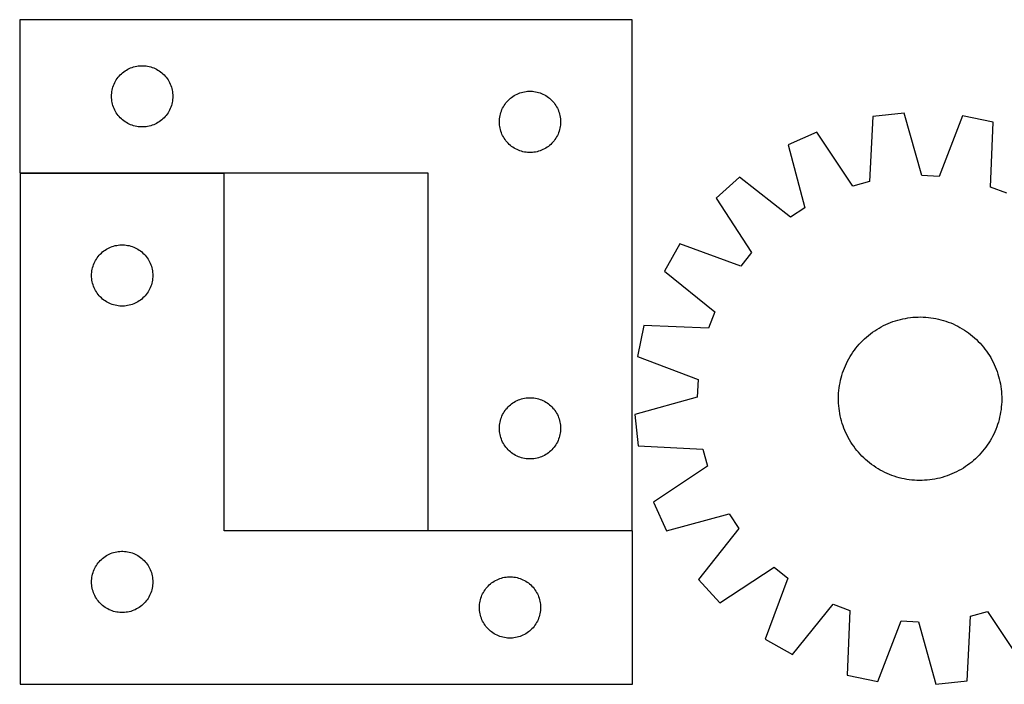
# Model space of a CAD drawing. Header units: millimetres. Extents: x 7 to 1451, y 7 to 332.
# Tile 1 of 3: x 7 to 489, y 7 to 332. Entities that reach past the tile are written whole.
import ezdxf

# ---------------------------------------------------------------- set-up
doc = ezdxf.new("R2010")
doc.units = ezdxf.units.MM
doc.layers.add('COMMON', color=5, linetype='CONTINUOUS', true_color=0x0000ff)
doc.layers.add('CUT', color=7, linetype='CONTINUOUS', true_color=0x000000)

msp = doc.modelspace()

# ---------------------------------------------------------------- linework, layer by layer
at = {"layer": 'COMMON'}
for p, q in [((6.726012, 256.712122), (106.726012, 256.712122)), ((206.521784, 81.712122), (306.521784, 81.712122))]:
    msp.add_line(p, q, dxfattribs=at)
at = {"layer": 'CUT'}
for p, q in [((306.521784, 331.812123), (6.521784, 331.812123)), ((6.521784, 331.812123), (6.521784, 256.812123)), ((306.521784, 81.812123), (306.521784, 331.812123)), ((61.593648, 308.479462), (62.329499, 308.714371)), ((62.329499, 308.714371), (63.076467, 308.911089)), ((63.076467, 308.911089), (63.832572, 309.069093)), ((63.832572, 309.069093), (64.595808, 309.187963)), ((64.595808, 309.187963), (65.364152, 309.267386)), ((65.364152, 309.267386), (66.135565, 309.30715)), ((66.135565, 309.30715), (66.908002, 309.30715)), ((66.908002, 309.30715), (67.679415, 309.267386)), ((67.679415, 309.267386), (68.447759, 309.187963)), ((68.447759, 309.187963), (69.210995, 309.069093)), ((69.210995, 309.069093), (69.9671, 308.911089)), ((69.9671, 308.911089), (70.714068, 308.714371)), ((70.714068, 308.714371), (71.449919, 308.479462)), ((54.759986, 303.621266), (55.254805, 304.214405)), ((55.254805, 304.214405), (55.779501, 304.781286)), ((55.779501, 304.781286), (56.332683, 305.320404)), ((56.332683, 305.320404), (56.912886, 305.83033)), ((56.912886, 305.83033), (57.518569, 306.309712)), ((57.518569, 306.309712), (58.148128, 306.757279)), ((58.148128, 306.757279), (58.799892, 307.171843)), ((58.799892, 307.171843), (59.472132, 307.552305)), ((59.472132, 307.552305), (60.163068, 307.897657)), ((60.163068, 307.897657), (60.870865, 308.206983)), ((60.870865, 308.206983), (61.593648, 308.479462)), ((71.449919, 308.479462), (72.172702, 308.206983)), ((72.172702, 308.206983), (72.880499, 307.897657)), ((72.880499, 307.897657), (73.571435, 307.552305)), ((73.571435, 307.552305), (74.243676, 307.171843)), ((74.243676, 307.171843), (74.895439, 306.757279)), ((74.895439, 306.757279), (75.524998, 306.309712)), ((75.524998, 306.309712), (76.130681, 305.83033)), ((76.130681, 305.83033), (76.710884, 305.320404)), ((76.710884, 305.320404), (77.264066, 304.781286)), ((77.264066, 304.781286), (77.788762, 304.214405)), ((77.788762, 304.214405), (78.283581, 303.621266)), ((52.232253, 298.873846), (52.486031, 299.603405)), ((52.486031, 299.603405), (52.77703, 300.318932)), ((52.77703, 300.318932), (53.104477, 301.01853)), ((53.104477, 301.01853), (53.467505, 301.700344)), ((53.467505, 301.700344), (53.86515, 302.362566)), ((53.86515, 302.362566), (54.296358, 303.00344)), ((54.296358, 303.00344), (54.759986, 303.621266)), ((78.283581, 303.621266), (78.747209, 303.00344)), ((78.747209, 303.00344), (79.178417, 302.362566)), ((79.178417, 302.362566), (79.576062, 301.700344)), ((79.576062, 301.700344), (79.93909, 301.01853)), ((79.93909, 301.01853), (80.266537, 300.318932)), ((80.266537, 300.318932), (80.557536, 299.603405)), ((80.557536, 299.603405), (80.811314, 298.873846)), ((51.521784, 294.312123), (51.541672, 295.084305)), ((51.541672, 293.539942), (51.521784, 294.312123)), ((51.541672, 295.084305), (51.601285, 295.854438)), ((51.601285, 295.854438), (51.700465, 296.620482)), ((51.700465, 296.620482), (51.838948, 297.380404)), ((51.838948, 297.380404), (52.016368, 298.13219)), ((52.016368, 298.13219), (52.232253, 298.873846)), ((80.811314, 298.873846), (81.027199, 298.13219)), ((81.027199, 298.13219), (81.204619, 297.380404)), ((81.204619, 297.380404), (81.343102, 296.620482)), ((81.343102, 296.620482), (81.442282, 295.854438)), ((81.442282, 295.854438), (81.501895, 295.084305)), ((81.501895, 295.084305), (81.521784, 294.312123)), ((81.521784, 294.312123), (81.501895, 293.539942)), ((247.518569, 293.809712), (248.148128, 294.257279)), ((248.148128, 294.257279), (248.799892, 294.671843)), ((248.799892, 294.671843), (249.472132, 295.052305)), ((249.472132, 295.052305), (250.163068, 295.397657)), ((250.163068, 295.397657), (250.870865, 295.706983)), ((250.870865, 295.706983), (251.593648, 295.979462)), ((251.593648, 295.979462), (252.329499, 296.214371)), ((252.329499, 296.214371), (253.076467, 296.411089)), ((253.076467, 296.411089), (253.832572, 296.569093)), ((253.832572, 296.569093), (254.595808, 296.687963)), ((254.595808, 296.687963), (255.364152, 296.767386)), ((255.364152, 296.767386), (256.135565, 296.80715)), ((256.135565, 296.80715), (256.908002, 296.80715)), ((256.908002, 296.80715), (257.679415, 296.767386)), ((257.679415, 296.767386), (258.447759, 296.687963)), ((258.447759, 296.687963), (259.210995, 296.569093)), ((259.210995, 296.569093), (259.9671, 296.411089)), ((259.9671, 296.411089), (260.714068, 296.214371)), ((260.714068, 296.214371), (261.449919, 295.979462)), ((261.449919, 295.979462), (262.172702, 295.706983)), ((262.172702, 295.706983), (262.880499, 295.397657)), ((262.880499, 295.397657), (263.571435, 295.052305)), ((263.571435, 295.052305), (264.243676, 294.671843)), ((264.243676, 294.671843), (264.895439, 294.257279)), ((264.895439, 294.257279), (265.524998, 293.809712)), ((51.601285, 292.769808), (51.541672, 293.539942)), ((51.700465, 292.003765), (51.601285, 292.769808)), ((51.838948, 291.243842), (51.700465, 292.003765)), ((52.016368, 290.492056), (51.838948, 291.243842)), ((52.232253, 289.750401), (52.016368, 290.492056)), ((52.486031, 289.020842), (52.232253, 289.750401)), ((80.811314, 289.750401), (80.557536, 289.020842)), ((81.027199, 290.492056), (80.811314, 289.750401)), ((81.204619, 291.243842), (81.027199, 290.492056)), ((81.343102, 292.003765), (81.204619, 291.243842)), ((81.442282, 292.769808), (81.343102, 292.003765)), ((81.501895, 293.539942), (81.442282, 292.769808)), ((243.467505, 289.200344), (243.86515, 289.862566)), ((243.86515, 289.862566), (244.296358, 290.50344)), ((244.296358, 290.50344), (244.759986, 291.121266)), ((244.759986, 291.121266), (245.254805, 291.714405)), ((245.254805, 291.714405), (245.779501, 292.281286)), ((245.779501, 292.281286), (246.332683, 292.820404)), ((246.332683, 292.820404), (246.912886, 293.33033)), ((246.912886, 293.33033), (247.518569, 293.809712)), ((265.524998, 293.809712), (266.130681, 293.33033)), ((266.130681, 293.33033), (266.710884, 292.820404)), ((266.710884, 292.820404), (267.264066, 292.281286)), ((267.264066, 292.281286), (267.788762, 291.714405)), ((267.788762, 291.714405), (268.283581, 291.121266)), ((268.283581, 291.121266), (268.747209, 290.50344)), ((268.747209, 290.50344), (269.178417, 289.862566)), ((269.178417, 289.862566), (269.576062, 289.200344)), ((52.77703, 288.305315), (52.486031, 289.020842)), ((53.104477, 287.605716), (52.77703, 288.305315)), ((53.467505, 286.923902), (53.104477, 287.605716)), ((53.86515, 286.26168), (53.467505, 286.923902)), ((54.296358, 285.620807), (53.86515, 286.26168)), ((54.759986, 285.002981), (54.296358, 285.620807)), ((55.254805, 284.409841), (54.759986, 285.002981)), ((78.283581, 285.002981), (77.788762, 284.409841)), ((78.747209, 285.620807), (78.283581, 285.002981)), ((79.178417, 286.26168), (78.747209, 285.620807)), ((79.576062, 286.923902), (79.178417, 286.26168)), ((79.93909, 287.605716), (79.576062, 286.923902)), ((80.266537, 288.305315), (79.93909, 287.605716)), ((80.557536, 289.020842), (80.266537, 288.305315)), ((241.700465, 284.120482), (241.838948, 284.880404)), ((241.838948, 284.880404), (242.016368, 285.63219)), ((242.016368, 285.63219), (242.232253, 286.373846)), ((242.232253, 286.373846), (242.486031, 287.103405)), ((242.486031, 287.103405), (242.77703, 287.818932)), ((242.77703, 287.818932), (243.104477, 288.51853)), ((243.104477, 288.51853), (243.467505, 289.200344)), ((269.576062, 289.200344), (269.93909, 288.51853)), ((269.93909, 288.51853), (270.266537, 287.818932)), ((270.266537, 287.818932), (270.557536, 287.103405)), ((270.557536, 287.103405), (270.811314, 286.373846)), ((270.811314, 286.373846), (271.027199, 285.63219)), ((271.027199, 285.63219), (271.204619, 284.880404)), ((271.204619, 284.880404), (271.343102, 284.120482)), ((439.841693, 286.078267), (424.549735, 284.379278)), ((448.413588, 255.492365), (439.841693, 286.078267)), ((468.349785, 284.753683), (456.978691, 255.094401)), ((483.418317, 281.644042), (468.349785, 284.753683)), ((55.779501, 283.842961), (55.254805, 284.409841)), ((56.332683, 283.303843), (55.779501, 283.842961)), ((56.912886, 282.793917), (56.332683, 283.303843)), ((57.518569, 282.314535), (56.912886, 282.793917)), ((58.148128, 281.866968), (57.518569, 282.314535)), ((58.799892, 281.452404), (58.148128, 281.866968)), ((59.472132, 281.071941), (58.799892, 281.452404)), ((60.163068, 280.726589), (59.472132, 281.071941)), ((60.870865, 280.417264), (60.163068, 280.726589)), ((61.593648, 280.144785), (60.870865, 280.417264)), ((62.329499, 279.909875), (61.593648, 280.144785)), ((63.076467, 279.713158), (62.329499, 279.909875)), ((70.714068, 279.909875), (69.9671, 279.713158)), ((71.449919, 280.144785), (70.714068, 279.909875)), ((72.172702, 280.417264), (71.449919, 280.144785)), ((72.880499, 280.726589), (72.172702, 280.417264)), ((73.571435, 281.071941), (72.880499, 280.726589)), ((74.243676, 281.452404), (73.571435, 281.071941)), ((74.895439, 281.866968), (74.243676, 281.452404)), ((75.524998, 282.314535), (74.895439, 281.866968)), ((76.130681, 282.793917), (75.524998, 282.314535)), ((76.710884, 283.303843), (76.130681, 282.793917)), ((77.264066, 283.842961), (76.710884, 283.303843)), ((77.788762, 284.409841), (77.264066, 283.842961)), ((241.521784, 281.812123), (241.541672, 282.584305)), ((241.541672, 281.039942), (241.521784, 281.812123)), ((241.541672, 282.584305), (241.601285, 283.354438)), ((241.601285, 280.269808), (241.541672, 281.039942)), ((241.601285, 283.354438), (241.700465, 284.120482)), ((241.700465, 279.503765), (241.601285, 280.269808)), ((271.343102, 284.120482), (271.442282, 283.354438)), ((271.442282, 280.269808), (271.343102, 279.503765)), ((271.442282, 283.354438), (271.501895, 282.584305)), ((271.501895, 281.039942), (271.442282, 280.269808)), ((271.501895, 282.584305), (271.521784, 281.812123)), ((271.521784, 281.812123), (271.501895, 281.039942)), ((424.549735, 284.379278), (422.900404, 252.657764)), ((482.119111, 249.906259), (483.418317, 281.644042)), ((63.832572, 279.555154), (63.076467, 279.713158)), ((64.595808, 279.436283), (63.832572, 279.555154)), ((65.364152, 279.35686), (64.595808, 279.436283)), ((66.135565, 279.317096), (65.364152, 279.35686)), ((66.908002, 279.317096), (66.135565, 279.317096)), ((67.679415, 279.35686), (66.908002, 279.317096)), ((68.447759, 279.436283), (67.679415, 279.35686)), ((69.210995, 279.555154), (68.447759, 279.436283)), ((69.9671, 279.713158), (69.210995, 279.555154)), ((241.838948, 278.743842), (241.700465, 279.503765)), ((242.016368, 277.992056), (241.838948, 278.743842)), ((242.232253, 277.250401), (242.016368, 277.992056)), ((242.486031, 276.520842), (242.232253, 277.250401)), ((242.77703, 275.805315), (242.486031, 276.520842)), ((243.104477, 275.105716), (242.77703, 275.805315)), ((243.467505, 274.423902), (243.104477, 275.105716)), ((269.93909, 275.105716), (269.576062, 274.423902)), ((270.266537, 275.805315), (269.93909, 275.105716)), ((270.557536, 276.520842), (270.266537, 275.805315)), ((270.811314, 277.250401), (270.557536, 276.520842)), ((271.027199, 277.992056), (270.811314, 277.250401)), ((271.204619, 278.743842), (271.027199, 277.992056)), ((271.343102, 279.503765), (271.204619, 278.743842)), ((397.027609, 276.829548), (383.009109, 270.488239)), ((414.631529, 250.389488), (397.027609, 276.829548)), ((243.86515, 273.76168), (243.467505, 274.423902)), ((244.296358, 273.120807), (243.86515, 273.76168)), ((244.759986, 272.502981), (244.296358, 273.120807)), ((245.254805, 271.909841), (244.759986, 272.502981)), ((245.779501, 271.342961), (245.254805, 271.909841)), ((246.332683, 270.803843), (245.779501, 271.342961)), ((246.912886, 270.293917), (246.332683, 270.803843)), ((247.518569, 269.814535), (246.912886, 270.293917)), ((266.130681, 270.293917), (265.524998, 269.814535)), ((266.710884, 270.803843), (266.130681, 270.293917)), ((267.264066, 271.342961), (266.710884, 270.803843)), ((267.788762, 271.909841), (267.264066, 271.342961)), ((268.283581, 272.502981), (267.788762, 271.909841)), ((268.747209, 273.120807), (268.283581, 272.502981)), ((269.178417, 273.76168), (268.747209, 273.120807)), ((269.576062, 274.423902), (269.178417, 273.76168)), ((383.009109, 270.488239), (391.242989, 239.809615)), ((248.148128, 269.366968), (247.518569, 269.814535)), ((248.799892, 268.952404), (248.148128, 269.366968)), ((249.472132, 268.571941), (248.799892, 268.952404)), ((250.163068, 268.226589), (249.472132, 268.571941)), ((250.870865, 267.917264), (250.163068, 268.226589)), ((251.593648, 267.644785), (250.870865, 267.917264)), ((252.329499, 267.409875), (251.593648, 267.644785)), ((253.076467, 267.213158), (252.329499, 267.409875)), ((253.832572, 267.055154), (253.076467, 267.213158)), ((254.595808, 266.936283), (253.832572, 267.055154)), ((255.364152, 266.85686), (254.595808, 266.936283)), ((256.135565, 266.817096), (255.364152, 266.85686)), ((256.908002, 266.817096), (256.135565, 266.817096)), ((257.679415, 266.85686), (256.908002, 266.817096)), ((258.447759, 266.936283), (257.679415, 266.85686)), ((259.210995, 267.055154), (258.447759, 266.936283)), ((259.9671, 267.213158), (259.210995, 267.055154)), ((260.714068, 267.409875), (259.9671, 267.213158)), ((261.449919, 267.644785), (260.714068, 267.409875)), ((262.172702, 267.917264), (261.449919, 267.644785)), ((262.880499, 268.226589), (262.172702, 267.917264)), ((263.571435, 268.571941), (262.880499, 268.226589)), ((264.243676, 268.952404), (263.571435, 268.571941)), ((264.895439, 269.366968), (264.243676, 268.952404)), ((265.524998, 269.814535), (264.895439, 269.366968)), ((6.521784, 256.812123), (206.521784, 256.812123)), ((106.726012, 256.612122), (6.726012, 256.612122)), ((6.726012, 256.612122), (6.726012, 6.612122)), ((106.726012, 81.612122), (106.726012, 256.612122)), ((206.521784, 256.812123), (206.521784, 81.812123)), ((359.167007, 254.803214), (347.794193, 244.440316)), ((384.079758, 235.097134), (359.167007, 254.803214)), ((422.900404, 252.657764), (414.631529, 250.389488)), ((456.978691, 255.094401), (448.413588, 255.492365)), ((490.14203, 246.881011), (482.119111, 249.906259)), ((347.794193, 244.440316), (365.105295, 217.80762)), ((391.242989, 239.809615), (384.079758, 235.097134)), ((329.965946, 222.155356), (322.352069, 208.785262)), ((359.748894, 211.112223), (329.965946, 222.155356)), ((45.459033, 216.514404), (45.983729, 217.081285)), ((45.983729, 217.081285), (46.536912, 217.620403)), ((46.536912, 217.620403), (47.117115, 218.130329)), ((47.117115, 218.130329), (47.722798, 218.609711)), ((47.722798, 218.609711), (48.352356, 219.057278)), ((48.352356, 219.057278), (49.00412, 219.471842)), ((49.00412, 219.471842), (49.676361, 219.852304)), ((49.676361, 219.852304), (50.367296, 220.197656)), ((50.367296, 220.197656), (51.075094, 220.506982)), ((51.075094, 220.506982), (51.797877, 220.779461)), ((51.797877, 220.779461), (52.533728, 221.01437)), ((52.533728, 221.01437), (53.280696, 221.211088)), ((53.280696, 221.211088), (54.036801, 221.369092)), ((54.036801, 221.369092), (54.800037, 221.487962)), ((54.800037, 221.487962), (55.56838, 221.567385)), ((55.56838, 221.567385), (56.339794, 221.607149)), ((56.339794, 221.607149), (57.112231, 221.607149)), ((57.112231, 221.607149), (57.883644, 221.567385)), ((57.883644, 221.567385), (58.651988, 221.487962)), ((58.651988, 221.487962), (59.415224, 221.369092)), ((59.415224, 221.369092), (60.171328, 221.211088)), ((60.171328, 221.211088), (60.918297, 221.01437)), ((60.918297, 221.01437), (61.654148, 220.779461)), ((61.654148, 220.779461), (62.376931, 220.506982)), ((62.376931, 220.506982), (63.084728, 220.197656)), ((63.084728, 220.197656), (63.775663, 219.852304)), ((63.775663, 219.852304), (64.447904, 219.471842)), ((64.447904, 219.471842), (65.099668, 219.057278)), ((65.099668, 219.057278), (65.729227, 218.609711)), ((65.729227, 218.609711), (66.33491, 218.130329)), ((66.33491, 218.130329), (66.915112, 217.620403)), ((66.915112, 217.620403), (67.468295, 217.081285)), ((67.468295, 217.081285), (67.992991, 216.514404)), ((365.105295, 217.80762), (359.748894, 211.112223)), ((42.69026, 211.903404), (42.981259, 212.618931)), ((42.981259, 212.618931), (43.308706, 213.318529)), ((43.308706, 213.318529), (43.671734, 214.000343)), ((43.671734, 214.000343), (44.069379, 214.662565)), ((44.069379, 214.662565), (44.500587, 215.303439)), ((44.500587, 215.303439), (44.964215, 215.921265)), ((44.964215, 215.921265), (45.459033, 216.514404)), ((67.992991, 216.514404), (68.487809, 215.921265)), ((68.487809, 215.921265), (68.951437, 215.303439)), ((68.951437, 215.303439), (69.382646, 214.662565)), ((69.382646, 214.662565), (69.780291, 214.000343)), ((69.780291, 214.000343), (70.143319, 213.318529)), ((70.143319, 213.318529), (70.470766, 212.618931)), ((70.470766, 212.618931), (70.761765, 211.903404)), ((41.745901, 207.384304), (41.805514, 208.154437)), ((41.805514, 208.154437), (41.904694, 208.920481)), ((41.904694, 208.920481), (42.043177, 209.680403)), ((42.043177, 209.680403), (42.220596, 210.432189)), ((42.220596, 210.432189), (42.436482, 211.173845)), ((42.436482, 211.173845), (42.69026, 211.903404)), ((70.761765, 211.903404), (71.015543, 211.173845)), ((71.015543, 211.173845), (71.231428, 210.432189)), ((71.231428, 210.432189), (71.408848, 209.680403)), ((71.408848, 209.680403), (71.547331, 208.920481)), ((71.547331, 208.920481), (71.64651, 208.154437)), ((71.64651, 208.154437), (71.706124, 207.384304)), ((322.352069, 208.785262), (347.045861, 188.805488)), ((41.726012, 206.612122), (41.745901, 207.384304)), ((41.745901, 205.839941), (41.726012, 206.612122)), ((41.805514, 205.069807), (41.745901, 205.839941)), ((41.904694, 204.303764), (41.805514, 205.069807)), ((42.043177, 203.543841), (41.904694, 204.303764)), ((42.220596, 202.792055), (42.043177, 203.543841)), ((42.436482, 202.0504), (42.220596, 202.792055)), ((71.231428, 202.792055), (71.015543, 202.0504)), ((71.408848, 203.543841), (71.231428, 202.792055)), ((71.547331, 204.303764), (71.408848, 203.543841)), ((71.64651, 205.069807), (71.547331, 204.303764)), ((71.706124, 205.839941), (71.64651, 205.069807)), ((71.706124, 207.384304), (71.726012, 206.612122)), ((71.726012, 206.612122), (71.706124, 205.839941)), ((42.69026, 201.320841), (42.436482, 202.0504)), ((42.981259, 200.605314), (42.69026, 201.320841)), ((43.308706, 199.905715), (42.981259, 200.605314)), ((43.671734, 199.223901), (43.308706, 199.905715)), ((44.069379, 198.561679), (43.671734, 199.223901)), ((44.500587, 197.920806), (44.069379, 198.561679)), ((44.964215, 197.30298), (44.500587, 197.920806)), ((68.951437, 197.920806), (68.487809, 197.30298)), ((69.382646, 198.561679), (68.951437, 197.920806)), ((69.780291, 199.223901), (69.382646, 198.561679)), ((70.143319, 199.905715), (69.780291, 199.223901)), ((70.470766, 200.605314), (70.143319, 199.905715)), ((70.761765, 201.320841), (70.470766, 200.605314)), ((71.015543, 202.0504), (70.761765, 201.320841)), ((45.459033, 196.70984), (44.964215, 197.30298)), ((45.983729, 196.14296), (45.459033, 196.70984)), ((46.536912, 195.603842), (45.983729, 196.14296)), ((47.117115, 195.093916), (46.536912, 195.603842)), ((47.722798, 194.614534), (47.117115, 195.093916)), ((48.352356, 194.166967), (47.722798, 194.614534)), ((49.00412, 193.752403), (48.352356, 194.166967)), ((49.676361, 193.37194), (49.00412, 193.752403)), ((50.367296, 193.026588), (49.676361, 193.37194)), ((51.075094, 192.717263), (50.367296, 193.026588)), ((63.084728, 193.026588), (62.376931, 192.717263)), ((63.775663, 193.37194), (63.084728, 193.026588)), ((64.447904, 193.752403), (63.775663, 193.37194)), ((65.099668, 194.166967), (64.447904, 193.752403)), ((65.729227, 194.614534), (65.099668, 194.166967)), ((66.33491, 195.093916), (65.729227, 194.614534)), ((66.915112, 195.603842), (66.33491, 195.093916)), ((67.468295, 196.14296), (66.915112, 195.603842)), ((67.992991, 196.70984), (67.468295, 196.14296)), ((68.487809, 197.30298), (67.992991, 196.70984)), ((51.797877, 192.444784), (51.075094, 192.717263)), ((52.533728, 192.209874), (51.797877, 192.444784)), ((53.280696, 192.013157), (52.533728, 192.209874)), ((54.036801, 191.855153), (53.280696, 192.013157)), ((54.800037, 191.736282), (54.036801, 191.855153)), ((55.56838, 191.656859), (54.800037, 191.736282)), ((56.339794, 191.617095), (55.56838, 191.656859)), ((57.112231, 191.617095), (56.339794, 191.617095)), ((57.883644, 191.656859), (57.112231, 191.617095)), ((58.651988, 191.736282), (57.883644, 191.656859)), ((59.415224, 191.855153), (58.651988, 191.736282)), ((60.171328, 192.013157), (59.415224, 191.855153)), ((60.918297, 192.209874), (60.171328, 192.013157)), ((61.654148, 192.444784), (60.918297, 192.209874)), ((62.376931, 192.717263), (61.654148, 192.444784)), ((347.045861, 188.805488), (344.020612, 180.782568)), ((432.009047, 183.118153), (433.173394, 183.590703)), ((433.173394, 183.590703), (434.352009, 184.026446)), ((434.352009, 184.026446), (435.54373, 184.424953)), ((435.54373, 184.424953), (436.74738, 184.785831)), ((436.74738, 184.785831), (437.961772, 185.108723)), ((437.961772, 185.108723), (439.185707, 185.393311)), ((439.185707, 185.393311), (440.417977, 185.639314)), ((440.417977, 185.639314), (441.657366, 185.846489)), ((441.657366, 185.846489), (442.902651, 186.014631)), ((442.902651, 186.014631), (444.152603, 186.143575)), ((444.152603, 186.143575), (445.405989, 186.233194)), ((445.405989, 186.233194), (446.661571, 186.283398)), ((446.661571, 186.283398), (447.91811, 186.294139)), ((447.91811, 186.294139), (449.174367, 186.265406)), ((449.174367, 186.265406), (450.429102, 186.197227)), ((450.429102, 186.197227), (451.681075, 186.089669)), ((451.681075, 186.089669), (452.929053, 185.942839)), ((452.929053, 185.942839), (454.171803, 185.756882)), ((454.171803, 185.756882), (455.408098, 185.531981)), ((455.408098, 185.531981), (456.636719, 185.268357)), ((456.636719, 185.268357), (457.856453, 184.966272)), ((457.856453, 184.966272), (459.066097, 184.626023)), ((459.066097, 184.626023), (460.264456, 184.247947)), ((460.264456, 184.247947), (461.450348, 183.832415)), ((461.450348, 183.832415), (462.622603, 183.379839)), ((462.622603, 183.379839), (463.780064, 182.890664)), ((312.28283, 182.081775), (309.173189, 167.013242)), ((344.020612, 180.782568), (312.28283, 182.081775)), ((423.342356, 178.076093), (424.352605, 178.823358)), ((424.352605, 178.823358), (425.385827, 179.538522)), ((425.385827, 179.538522), (426.441003, 180.220878)), ((426.441003, 180.220878), (427.517092, 180.869754)), ((427.517092, 180.869754), (428.613031, 181.484509)), ((428.613031, 181.484509), (429.72774, 182.064536)), ((429.72774, 182.064536), (430.860118, 182.609263)), ((430.860118, 182.609263), (432.009047, 183.118153)), ((463.780064, 182.890664), (464.921588, 182.365374)), ((464.921588, 182.365374), (466.046049, 181.804488)), ((466.046049, 181.804488), (467.152337, 181.208557)), ((467.152337, 181.208557), (468.239361, 180.578172)), ((468.239361, 180.578172), (469.306048, 179.913953)), ((469.306048, 179.913953), (470.351345, 179.216557)), ((470.351345, 179.216557), (471.37422, 178.486671)), ((471.37422, 178.486671), (472.373664, 177.725016)), ((417.817435, 172.961795), (418.669766, 173.885126)), ((418.669766, 173.885126), (419.550679, 174.781228)), ((419.550679, 174.781228), (420.459304, 175.649219)), ((420.459304, 175.649219), (421.394745, 176.48824)), ((421.394745, 176.48824), (422.356079, 177.297464)), ((422.356079, 177.297464), (423.342356, 178.076093)), ((472.373664, 177.725016), (473.348691, 176.932344)), ((473.348691, 176.932344), (474.298338, 176.109436)), ((474.298338, 176.109436), (475.221669, 175.257106)), ((475.221669, 175.257106), (476.117771, 174.376193)), ((476.117771, 174.376193), (476.985761, 173.467568)), ((414.012918, 167.969505), (414.710315, 169.014802)), ((414.710315, 169.014802), (415.440201, 170.037677)), ((415.440201, 170.037677), (416.201855, 171.037121)), ((416.201855, 171.037121), (416.994528, 172.012148)), ((416.994528, 172.012148), (417.817435, 172.961795)), ((476.985761, 173.467568), (477.824783, 172.532127)), ((477.824783, 172.532127), (478.634007, 171.570793)), ((478.634007, 171.570793), (479.412636, 170.584515)), ((479.412636, 170.584515), (480.159901, 169.574267)), ((480.159901, 169.574267), (480.875065, 168.541045)), ((309.173189, 167.013242), (338.832471, 155.642148)), ((411.561497, 163.585045), (412.122384, 164.709506)), ((412.122384, 164.709506), (412.718314, 165.815794)), ((412.718314, 165.815794), (413.3487, 166.902818)), ((413.3487, 166.902818), (414.012918, 167.969505)), ((480.875065, 168.541045), (481.557421, 167.485869)), ((481.557421, 167.485869), (482.206297, 166.40978)), ((482.206297, 166.40978), (482.821052, 165.31384)), ((482.821052, 165.31384), (483.401079, 164.199132)), ((483.401079, 164.199132), (483.945806, 163.066754)), ((409.678925, 158.927913), (410.094457, 160.113805)), ((410.094457, 160.113805), (410.547033, 161.28606)), ((410.547033, 161.28606), (411.036208, 162.443521)), ((411.036208, 162.443521), (411.561497, 163.585045)), ((483.945806, 163.066754), (484.454696, 161.917825)), ((484.454696, 161.917825), (484.927245, 160.753478)), ((484.927245, 160.753478), (485.362989, 159.574863)), ((485.362989, 159.574863), (485.761496, 158.383142)), ((338.832471, 155.642148), (338.434506, 147.077045)), ((408.394891, 154.071555), (408.658514, 155.300176)), ((408.658514, 155.300176), (408.9606, 156.51991)), ((408.9606, 156.51991), (409.300848, 157.729554)), ((409.300848, 157.729554), (409.678925, 158.927913)), ((485.761496, 158.383142), (486.122374, 157.179492)), ((486.122374, 157.179492), (486.445266, 155.9651)), ((486.445266, 155.9651), (486.729854, 154.741165)), ((486.729854, 154.741165), (486.975857, 153.508895)), ((407.729645, 149.092559), (407.837202, 150.344533)), ((407.837202, 150.344533), (407.984032, 151.59251)), ((407.984032, 151.59251), (408.16999, 152.83526)), ((408.16999, 152.83526), (408.394891, 154.071555)), ((486.975857, 153.508895), (487.183032, 152.269506)), ((487.183032, 152.269506), (487.351174, 151.024221)), ((487.351174, 151.024221), (487.480118, 149.774268)), ((487.480118, 149.774268), (487.569737, 148.520883)), ((248.799892, 144.671843), (249.472132, 145.052305)), ((249.472132, 145.052305), (250.163068, 145.397657)), ((250.163068, 145.397657), (250.870865, 145.706983)), ((250.870865, 145.706983), (251.593648, 145.979462)), ((251.593648, 145.979462), (252.329499, 146.214371)), ((252.329499, 146.214371), (253.076467, 146.411089)), ((253.076467, 146.411089), (253.832572, 146.569093)), ((253.832572, 146.569093), (254.595808, 146.687963)), ((254.595808, 146.687963), (255.364152, 146.767386)), ((255.364152, 146.767386), (256.135565, 146.80715)), ((256.135565, 146.80715), (256.908002, 146.80715)), ((256.908002, 146.80715), (257.679415, 146.767386)), ((257.679415, 146.767386), (258.447759, 146.687963)), ((258.447759, 146.687963), (259.210995, 146.569093)), ((259.210995, 146.569093), (259.9671, 146.411089)), ((259.9671, 146.411089), (260.714068, 146.214371)), ((260.714068, 146.214371), (261.449919, 145.979462)), ((261.449919, 145.979462), (262.172702, 145.706983)), ((262.172702, 145.706983), (262.880499, 145.397657)), ((262.880499, 145.397657), (263.571435, 145.052305)), ((263.571435, 145.052305), (264.243676, 144.671843)), ((338.434506, 147.077045), (307.848605, 138.50515)), ((407.632733, 146.581568), (407.661466, 147.837824)), ((407.643474, 145.325028), (407.632733, 146.581568)), ((407.693678, 144.069446), (407.643474, 145.325028)), ((407.661466, 147.837824), (407.729645, 149.092559)), ((487.601949, 144.752505), (487.53377, 143.49777)), ((487.569737, 148.520883), (487.619941, 147.265301)), ((487.630682, 146.008761), (487.601949, 144.752505)), ((487.619941, 147.265301), (487.630682, 146.008761)), ((243.86515, 139.862566), (244.296358, 140.50344)), ((244.296358, 140.50344), (244.759986, 141.121266)), ((244.759986, 141.121266), (245.254805, 141.714405)), ((245.254805, 141.714405), (245.779501, 142.281286)), ((245.779501, 142.281286), (246.332683, 142.820404)), ((246.332683, 142.820404), (246.912886, 143.33033)), ((246.912886, 143.33033), (247.518569, 143.809712)), ((247.518569, 143.809712), (248.148128, 144.257279)), ((248.148128, 144.257279), (248.799892, 144.671843)), ((264.243676, 144.671843), (264.895439, 144.257279)), ((264.895439, 144.257279), (265.524998, 143.809712)), ((265.524998, 143.809712), (266.130681, 143.33033)), ((266.130681, 143.33033), (266.710884, 142.820404)), ((266.710884, 142.820404), (267.264066, 142.281286)), ((267.264066, 142.281286), (267.788762, 141.714405)), ((267.788762, 141.714405), (268.283581, 141.121266)), ((268.283581, 141.121266), (268.747209, 140.50344)), ((268.747209, 140.50344), (269.178417, 139.862566)), ((407.783297, 142.816061), (407.693678, 144.069446)), ((407.912241, 141.566108), (407.783297, 142.816061)), ((408.080383, 140.320823), (407.912241, 141.566108)), ((408.287558, 139.081434), (408.080383, 140.320823)), ((487.279382, 140.997819), (487.093425, 139.755069)), ((487.426212, 142.245796), (487.279382, 140.997819)), ((487.53377, 143.49777), (487.426212, 142.245796)), ((241.838948, 134.880404), (242.016368, 135.63219)), ((242.016368, 135.63219), (242.232253, 136.373846)), ((242.232253, 136.373846), (242.486031, 137.103405)), ((242.486031, 137.103405), (242.77703, 137.818932)), ((242.77703, 137.818932), (243.104477, 138.51853)), ((243.104477, 138.51853), (243.467505, 139.200344)), ((243.467505, 139.200344), (243.86515, 139.862566)), ((269.178417, 139.862566), (269.576062, 139.200344)), ((269.576062, 139.200344), (269.93909, 138.51853)), ((269.93909, 138.51853), (270.266537, 137.818932)), ((270.266537, 137.818932), (270.557536, 137.103405)), ((270.557536, 137.103405), (270.811314, 136.373846)), ((270.811314, 136.373846), (271.027199, 135.63219)), ((271.027199, 135.63219), (271.204619, 134.880404)), ((307.848605, 138.50515), (309.547593, 123.213192)), ((408.533561, 137.849164), (408.287558, 139.081434)), ((408.818148, 136.625229), (408.533561, 137.849164)), ((409.141041, 135.410837), (408.818148, 136.625229)), ((409.501918, 134.207187), (409.141041, 135.410837)), ((486.302815, 136.070419), (485.962566, 134.860775)), ((486.6049, 137.290153), (486.302815, 136.070419)), ((486.868524, 138.518774), (486.6049, 137.290153)), ((487.093425, 139.755069), (486.868524, 138.518774)), ((241.521784, 131.812123), (241.541672, 132.584305)), ((241.541672, 131.039942), (241.521784, 131.812123)), ((241.541672, 132.584305), (241.601285, 133.354438)), ((241.601285, 130.269808), (241.541672, 131.039942)), ((241.601285, 133.354438), (241.700465, 134.120482)), ((241.700465, 129.503765), (241.601285, 130.269808)), ((241.700465, 134.120482), (241.838948, 134.880404)), ((271.204619, 134.880404), (271.343102, 134.120482)), ((271.343102, 134.120482), (271.442282, 133.354438)), ((271.442282, 130.269808), (271.343102, 129.503765)), ((271.442282, 133.354438), (271.501895, 132.584305)), ((271.501895, 131.039942), (271.442282, 130.269808)), ((271.501895, 132.584305), (271.521784, 131.812123)), ((271.521784, 131.812123), (271.501895, 131.039942)), ((409.900426, 133.015466), (409.501918, 134.207187)), ((410.336169, 131.836851), (409.900426, 133.015466)), ((410.808719, 130.672504), (410.336169, 131.836851)), ((411.317608, 129.523575), (410.808719, 130.672504)), ((484.716381, 131.304269), (484.227207, 130.146808)), ((485.168958, 132.476524), (484.716381, 131.304269)), ((485.584489, 133.662416), (485.168958, 132.476524)), ((485.962566, 134.860775), (485.584489, 133.662416)), ((241.838948, 128.743842), (241.700465, 129.503765)), ((242.016368, 127.992056), (241.838948, 128.743842)), ((242.232253, 127.250401), (242.016368, 127.992056)), ((242.486031, 126.520842), (242.232253, 127.250401)), ((242.77703, 125.805315), (242.486031, 126.520842)), ((243.104477, 125.105716), (242.77703, 125.805315)), ((270.266537, 125.805315), (269.93909, 125.105716)), ((270.557536, 126.520842), (270.266537, 125.805315)), ((270.811314, 127.250401), (270.557536, 126.520842)), ((271.027199, 127.992056), (270.811314, 127.250401)), ((271.204619, 128.743842), (271.027199, 127.992056)), ((271.343102, 129.503765), (271.204619, 128.743842)), ((411.862336, 128.391197), (411.317608, 129.523575)), ((412.442363, 127.276488), (411.862336, 128.391197)), ((413.057118, 126.180549), (412.442363, 127.276488)), ((413.705994, 125.10446), (413.057118, 126.180549)), ((481.914715, 125.687511), (481.250496, 124.620824)), ((482.5451, 126.774534), (481.914715, 125.687511)), ((483.14103, 127.880823), (482.5451, 126.774534)), ((483.701917, 129.005284), (483.14103, 127.880823)), ((484.227207, 130.146808), (483.701917, 129.005284)), ((243.467505, 124.423902), (243.104477, 125.105716)), ((243.86515, 123.76168), (243.467505, 124.423902)), ((244.296358, 123.120807), (243.86515, 123.76168)), ((244.759986, 122.502981), (244.296358, 123.120807)), ((245.254805, 121.909841), (244.759986, 122.502981)), ((245.779501, 121.342961), (245.254805, 121.909841)), ((246.332683, 120.803843), (245.779501, 121.342961)), ((246.912886, 120.293917), (246.332683, 120.803843)), ((266.710884, 120.803843), (266.130681, 120.293917)), ((267.264066, 121.342961), (266.710884, 120.803843)), ((267.788762, 121.909841), (267.264066, 121.342961)), ((268.283581, 122.502981), (267.788762, 121.909841)), ((268.747209, 123.120807), (268.283581, 122.502981)), ((269.178417, 123.76168), (268.747209, 123.120807)), ((269.576062, 124.423902), (269.178417, 123.76168)), ((269.93909, 125.105716), (269.576062, 124.423902)), ((309.547593, 123.213192), (341.269107, 121.563861)), ((341.269107, 121.563861), (343.537384, 113.294986)), ((414.38835, 124.049284), (413.705994, 125.10446)), ((415.103513, 123.016062), (414.38835, 124.049284)), ((415.850778, 122.005814), (415.103513, 123.016062)), ((416.629407, 121.019536), (415.850778, 122.005814)), ((417.438632, 120.058202), (416.629407, 121.019536)), ((479.061559, 121.553208), (478.268887, 120.578181)), ((479.823214, 122.552652), (479.061559, 121.553208)), ((480.5531, 123.575527), (479.823214, 122.552652)), ((481.250496, 124.620824), (480.5531, 123.575527)), ((247.518569, 119.814535), (246.912886, 120.293917)), ((248.148128, 119.366968), (247.518569, 119.814535)), ((248.799892, 118.952404), (248.148128, 119.366968)), ((249.472132, 118.571941), (248.799892, 118.952404)), ((250.163068, 118.226589), (249.472132, 118.571941)), ((250.870865, 117.917264), (250.163068, 118.226589)), ((251.593648, 117.644785), (250.870865, 117.917264)), ((252.329499, 117.409875), (251.593648, 117.644785)), ((253.076467, 117.213158), (252.329499, 117.409875)), ((253.832572, 117.055154), (253.076467, 117.213158)), ((254.595808, 116.936283), (253.832572, 117.055154)), ((255.364152, 116.85686), (254.595808, 116.936283)), ((256.135565, 116.817096), (255.364152, 116.85686)), ((256.908002, 116.817096), (256.135565, 116.817096)), ((257.679415, 116.85686), (256.908002, 116.817096)), ((258.447759, 116.936283), (257.679415, 116.85686)), ((259.210995, 117.055154), (258.447759, 116.936283)), ((259.9671, 117.213158), (259.210995, 117.055154)), ((260.714068, 117.409875), (259.9671, 117.213158)), ((261.449919, 117.644785), (260.714068, 117.409875)), ((262.172702, 117.917264), (261.449919, 117.644785)), ((262.880499, 118.226589), (262.172702, 117.917264)), ((263.571435, 118.571941), (262.880499, 118.226589)), ((264.243676, 118.952404), (263.571435, 118.571941)), ((264.895439, 119.366968), (264.243676, 118.952404)), ((265.524998, 119.814535), (264.895439, 119.366968)), ((266.130681, 120.293917), (265.524998, 119.814535)), ((418.277653, 119.122761), (417.438632, 120.058202)), ((419.145643, 118.214136), (418.277653, 119.122761)), ((420.041746, 117.333223), (419.145643, 118.214136)), ((420.965077, 116.480893), (420.041746, 117.333223)), ((421.914724, 115.657985), (420.965077, 116.480893)), ((473.86867, 116.102089), (472.907336, 115.292865)), ((474.804111, 116.94111), (473.86867, 116.102089)), ((475.712736, 117.809101), (474.804111, 116.94111)), ((476.593648, 118.705203), (475.712736, 117.809101)), ((477.445979, 119.628534), (476.593648, 118.705203)), ((478.268887, 120.578181), (477.445979, 119.628534)), ((343.537384, 113.294986), (317.097324, 95.691066)), ((422.889751, 114.865313), (421.914724, 115.657985)), ((423.889195, 114.103658), (422.889751, 114.865313)), ((424.91207, 113.373772), (423.889195, 114.103658)), ((425.957367, 112.676376), (424.91207, 113.373772)), ((427.024053, 112.012157), (425.957367, 112.676376)), ((428.111077, 111.381772), (427.024053, 112.012157)), ((429.217366, 110.785841), (428.111077, 111.381772)), ((466.650383, 111.10582), (465.535675, 110.525793)), ((467.746323, 111.720575), (466.650383, 111.10582)), ((468.822412, 112.369451), (467.746323, 111.720575)), ((469.877588, 113.051807), (468.822412, 112.369451)), ((470.91081, 113.766971), (469.877588, 113.051807)), ((471.921058, 114.514236), (470.91081, 113.766971)), ((472.907336, 115.292865), (471.921058, 114.514236)), ((430.341827, 110.224955), (429.217366, 110.785841)), ((431.483351, 109.699665), (430.341827, 110.224955)), ((432.640812, 109.21049), (431.483351, 109.699665)), ((433.813067, 108.757914), (432.640812, 109.21049)), ((434.998959, 108.342382), (433.813067, 108.757914)), ((436.197318, 107.964306), (434.998959, 108.342382)), ((437.406962, 107.624057), (436.197318, 107.964306)), ((438.626696, 107.321972), (437.406962, 107.624057)), ((439.855317, 107.058348), (438.626696, 107.321972)), ((441.091612, 106.833447), (439.855317, 107.058348)), ((442.334362, 106.64749), (441.091612, 106.833447)), ((443.582339, 106.50066), (442.334362, 106.64749)), ((444.834313, 106.393102), (443.582339, 106.50066)), ((446.089047, 106.324923), (444.834313, 106.393102)), ((447.345304, 106.29619), (446.089047, 106.324923)), ((448.601844, 106.306931), (447.345304, 106.29619)), ((449.857426, 106.357135), (448.601844, 106.306931)), ((451.110811, 106.446754), (449.857426, 106.357135)), ((452.360763, 106.575698), (451.110811, 106.446754)), ((453.606048, 106.74384), (452.360763, 106.575698)), ((454.845438, 106.951015), (453.606048, 106.74384)), ((456.077708, 107.197018), (454.845438, 106.951015)), ((457.301643, 107.481606), (456.077708, 107.197018)), ((458.516034, 107.804498), (457.301643, 107.481606)), ((459.719685, 108.165376), (458.516034, 107.804498)), ((460.911406, 108.563883), (459.719685, 108.165376)), ((462.090021, 108.999626), (460.911406, 108.563883)), ((463.254368, 109.472176), (462.090021, 108.999626)), ((464.403297, 109.981066), (463.254368, 109.472176)), ((465.535675, 110.525793), (464.403297, 109.981066)), ((317.097324, 95.691066), (323.438633, 81.672566)), ((323.438633, 81.672566), (354.117257, 89.906447)), ((354.117257, 89.906447), (358.829738, 82.743215)), ((358.829738, 82.743215), (339.123658, 57.830464)), ((306.726012, 81.612122), (106.726012, 81.612122)), ((206.521784, 81.812123), (306.521784, 81.812123)), ((306.726012, 6.612122), (306.726012, 81.612122)), ((45.983729, 67.081285), (46.536912, 67.620403)), ((46.536912, 67.620403), (47.117115, 68.130329)), ((47.117115, 68.130329), (47.722798, 68.609711)), ((47.722798, 68.609711), (48.352356, 69.057278)), ((48.352356, 69.057278), (49.00412, 69.471842)), ((49.00412, 69.471842), (49.676361, 69.852304)), ((49.676361, 69.852304), (50.367296, 70.197656)), ((50.367296, 70.197656), (51.075094, 70.506982)), ((51.075094, 70.506982), (51.797877, 70.779461)), ((51.797877, 70.779461), (52.533728, 71.01437)), ((52.533728, 71.01437), (53.280696, 71.211088)), ((53.280696, 71.211088), (54.036801, 71.369092)), ((54.036801, 71.369092), (54.800037, 71.487962)), ((54.800037, 71.487962), (55.56838, 71.567385)), ((55.56838, 71.567385), (56.339794, 71.607149)), ((56.339794, 71.607149), (57.112231, 71.607149)), ((57.112231, 71.607149), (57.883644, 71.567385)), ((57.883644, 71.567385), (58.651988, 71.487962)), ((58.651988, 71.487962), (59.415224, 71.369092)), ((59.415224, 71.369092), (60.171328, 71.211088)), ((60.171328, 71.211088), (60.918297, 71.01437)), ((60.918297, 71.01437), (61.654148, 70.779461)), ((61.654148, 70.779461), (62.376931, 70.506982)), ((62.376931, 70.506982), (63.084728, 70.197656)), ((63.084728, 70.197656), (63.775663, 69.852304)), ((63.775663, 69.852304), (64.447904, 69.471842)), ((64.447904, 69.471842), (65.099668, 69.057278)), ((65.099668, 69.057278), (65.729227, 68.609711)), ((65.729227, 68.609711), (66.33491, 68.130329)), ((66.33491, 68.130329), (66.915112, 67.620403)), ((66.915112, 67.620403), (67.468295, 67.081285)), ((42.981259, 62.618931), (43.308706, 63.318529)), ((43.308706, 63.318529), (43.671734, 64.000343)), ((43.671734, 64.000343), (44.069379, 64.662565)), ((44.069379, 64.662565), (44.500587, 65.303439)), ((44.500587, 65.303439), (44.964215, 65.921265)), ((44.964215, 65.921265), (45.459033, 66.514404)), ((45.459033, 66.514404), (45.983729, 67.081285)), ((67.468295, 67.081285), (67.992991, 66.514404)), ((67.992991, 66.514404), (68.487809, 65.921265)), ((68.487809, 65.921265), (68.951437, 65.303439)), ((68.951437, 65.303439), (69.382646, 64.662565)), ((69.382646, 64.662565), (69.780291, 64.000343)), ((69.780291, 64.000343), (70.143319, 63.318529)), ((70.143319, 63.318529), (70.470766, 62.618931)), ((349.486555, 46.457651), (376.119252, 63.768752)), ((376.119252, 63.768752), (382.814648, 58.412351)), ((41.745901, 57.384304), (41.805514, 58.154437)), ((41.805514, 58.154437), (41.904694, 58.920481)), ((41.904694, 58.920481), (42.043177, 59.680403)), ((42.043177, 59.680403), (42.220596, 60.432189)), ((42.220596, 60.432189), (42.436482, 61.173845)), ((42.436482, 61.173845), (42.69026, 61.903404)), ((42.69026, 61.903404), (42.981259, 62.618931)), ((70.470766, 62.618931), (70.761765, 61.903404)), ((70.761765, 61.903404), (71.015543, 61.173845)), ((71.015543, 61.173845), (71.231428, 60.432189)), ((71.231428, 60.432189), (71.408848, 59.680403)), ((71.408848, 59.680403), (71.547331, 58.920481)), ((71.547331, 58.920481), (71.64651, 58.154437)), ((71.64651, 58.154437), (71.706124, 57.384304)), ((240.367296, 57.697656), (241.075094, 58.006982)), ((241.075094, 58.006982), (241.797877, 58.279461)), ((241.797877, 58.279461), (242.533728, 58.51437)), ((242.533728, 58.51437), (243.280696, 58.711088)), ((243.280696, 58.711088), (244.036801, 58.869092)), ((244.036801, 58.869092), (244.800037, 58.987962)), ((244.800037, 58.987962), (245.56838, 59.067385)), ((245.56838, 59.067385), (246.339794, 59.107149)), ((246.339794, 59.107149), (247.112231, 59.107149)), ((247.112231, 59.107149), (247.883644, 59.067385)), ((247.883644, 59.067385), (248.651988, 58.987962)), ((248.651988, 58.987962), (249.415224, 58.869092)), ((249.415224, 58.869092), (250.171328, 58.711088)), ((250.171328, 58.711088), (250.918297, 58.51437)), ((250.918297, 58.51437), (251.654148, 58.279461)), ((251.654148, 58.279461), (252.376931, 58.006982)), ((252.376931, 58.006982), (253.084728, 57.697656)), ((382.814648, 58.412351), (371.771515, 28.629404)), ((41.726012, 56.612122), (41.745901, 57.384304)), ((41.745901, 55.839941), (41.726012, 56.612122)), ((41.805514, 55.069807), (41.745901, 55.839941)), ((41.904694, 54.303764), (41.805514, 55.069807)), ((42.043177, 53.543841), (41.904694, 54.303764)), ((42.220596, 52.792055), (42.043177, 53.543841)), ((71.408848, 53.543841), (71.231428, 52.792055)), ((71.547331, 54.303764), (71.408848, 53.543841)), ((71.64651, 55.069807), (71.547331, 54.303764)), ((71.706124, 55.839941), (71.64651, 55.069807)), ((71.706124, 57.384304), (71.726012, 56.612122)), ((71.726012, 56.612122), (71.706124, 55.839941)), ((234.500587, 52.803439), (234.964215, 53.421265)), ((234.964215, 53.421265), (235.459033, 54.014404)), ((235.459033, 54.014404), (235.983729, 54.581285)), ((235.983729, 54.581285), (236.536912, 55.120403)), ((236.536912, 55.120403), (237.117115, 55.630329)), ((237.117115, 55.630329), (237.722798, 56.109711)), ((237.722798, 56.109711), (238.352356, 56.557278)), ((238.352356, 56.557278), (239.00412, 56.971842)), ((239.00412, 56.971842), (239.676361, 57.352304)), ((239.676361, 57.352304), (240.367296, 57.697656)), ((253.084728, 57.697656), (253.775663, 57.352304)), ((253.775663, 57.352304), (254.447904, 56.971842)), ((254.447904, 56.971842), (255.099668, 56.557278)), ((255.099668, 56.557278), (255.729227, 56.109711)), ((255.729227, 56.109711), (256.33491, 55.630329)), ((256.33491, 55.630329), (256.915112, 55.120403)), ((256.915112, 55.120403), (257.468295, 54.581285)), ((257.468295, 54.581285), (257.992991, 54.014404)), ((257.992991, 54.014404), (258.487809, 53.421265)), ((258.487809, 53.421265), (258.951437, 52.803439)), ((339.123658, 57.830464), (349.486555, 46.457651)), ((42.436482, 52.0504), (42.220596, 52.792055)), ((42.69026, 51.320841), (42.436482, 52.0504)), ((42.981259, 50.605314), (42.69026, 51.320841)), ((43.308706, 49.905715), (42.981259, 50.605314)), ((43.671734, 49.223901), (43.308706, 49.905715)), ((44.069379, 48.561679), (43.671734, 49.223901)), ((44.500587, 47.920806), (44.069379, 48.561679)), ((69.382646, 48.561679), (68.951437, 47.920806)), ((69.780291, 49.223901), (69.382646, 48.561679)), ((70.143319, 49.905715), (69.780291, 49.223901)), ((70.470766, 50.605314), (70.143319, 49.905715)), ((70.761765, 51.320841), (70.470766, 50.605314)), ((71.015543, 52.0504), (70.761765, 51.320841)), ((71.231428, 52.792055), (71.015543, 52.0504)), ((232.220596, 47.932189), (232.436482, 48.673845)), ((232.436482, 48.673845), (232.69026, 49.403404)), ((232.69026, 49.403404), (232.981259, 50.118931)), ((232.981259, 50.118931), (233.308706, 50.818529)), ((233.308706, 50.818529), (233.671734, 51.500343)), ((233.671734, 51.500343), (234.069379, 52.162565)), ((234.069379, 52.162565), (234.500587, 52.803439)), ((258.951437, 52.803439), (259.382646, 52.162565)), ((259.382646, 52.162565), (259.780291, 51.500343)), ((259.780291, 51.500343), (260.143319, 50.818529)), ((260.143319, 50.818529), (260.470766, 50.118931)), ((260.470766, 50.118931), (260.761765, 49.403404)), ((260.761765, 49.403404), (261.015543, 48.673845)), ((261.015543, 48.673845), (261.231428, 47.932189)), ((44.964215, 47.30298), (44.500587, 47.920806)), ((45.459033, 46.70984), (44.964215, 47.30298)), ((45.983729, 46.14296), (45.459033, 46.70984)), ((46.536912, 45.603842), (45.983729, 46.14296)), ((47.117115, 45.093916), (46.536912, 45.603842)), ((47.722798, 44.614534), (47.117115, 45.093916)), ((48.352356, 44.166967), (47.722798, 44.614534)), ((49.00412, 43.752403), (48.352356, 44.166967)), ((49.676361, 43.37194), (49.00412, 43.752403)), ((64.447904, 43.752403), (63.775663, 43.37194)), ((65.099668, 44.166967), (64.447904, 43.752403)), ((65.729227, 44.614534), (65.099668, 44.166967)), ((66.33491, 45.093916), (65.729227, 44.614534)), ((66.915112, 45.603842), (66.33491, 45.093916)), ((67.468295, 46.14296), (66.915112, 45.603842)), ((67.992991, 46.70984), (67.468295, 46.14296)), ((68.487809, 47.30298), (67.992991, 46.70984)), ((68.951437, 47.920806), (68.487809, 47.30298)), ((231.726012, 44.112122), (231.745901, 44.884304)), ((231.745901, 43.339941), (231.726012, 44.112122)), ((231.745901, 44.884304), (231.805514, 45.654437)), ((231.805514, 45.654437), (231.904694, 46.420481)), ((231.904694, 46.420481), (232.043177, 47.180403)), ((232.043177, 47.180403), (232.220596, 47.932189)), ((261.231428, 47.932189), (261.408848, 47.180403)), ((261.408848, 47.180403), (261.547331, 46.420481)), ((261.547331, 46.420481), (261.64651, 45.654437)), ((261.64651, 45.654437), (261.706124, 44.884304)), ((261.706124, 44.884304), (261.726012, 44.112122)), ((261.726012, 44.112122), (261.706124, 43.339941)), ((385.14161, 21.015527), (405.121384, 45.709318)), ((405.121384, 45.709318), (413.144304, 42.684069)), ((50.367296, 43.026588), (49.676361, 43.37194)), ((51.075094, 42.717263), (50.367296, 43.026588)), ((51.797877, 42.444784), (51.075094, 42.717263)), ((52.533728, 42.209874), (51.797877, 42.444784)), ((53.280696, 42.013157), (52.533728, 42.209874)), ((54.036801, 41.855153), (53.280696, 42.013157)), ((54.800037, 41.736282), (54.036801, 41.855153)), ((55.56838, 41.656859), (54.800037, 41.736282)), ((56.339794, 41.617095), (55.56838, 41.656859)), ((57.112231, 41.617095), (56.339794, 41.617095)), ((57.883644, 41.656859), (57.112231, 41.617095)), ((58.651988, 41.736282), (57.883644, 41.656859)), ((59.415224, 41.855153), (58.651988, 41.736282)), ((60.171328, 42.013157), (59.415224, 41.855153)), ((60.918297, 42.209874), (60.171328, 42.013157)), ((61.654148, 42.444784), (60.918297, 42.209874)), ((62.376931, 42.717263), (61.654148, 42.444784)), ((63.084728, 43.026588), (62.376931, 42.717263)), ((63.775663, 43.37194), (63.084728, 43.026588)), ((231.805514, 42.569807), (231.745901, 43.339941)), ((231.904694, 41.803764), (231.805514, 42.569807)), ((232.043177, 41.043841), (231.904694, 41.803764)), ((232.220596, 40.292055), (232.043177, 41.043841)), ((232.436482, 39.5504), (232.220596, 40.292055)), ((232.69026, 38.820841), (232.436482, 39.5504)), ((232.981259, 38.105314), (232.69026, 38.820841)), ((260.761765, 38.820841), (260.470766, 38.105314)), ((261.015543, 39.5504), (260.761765, 38.820841)), ((261.231428, 40.292055), (261.015543, 39.5504)), ((261.408848, 41.043841), (261.231428, 40.292055)), ((261.547331, 41.803764), (261.408848, 41.043841)), ((261.64651, 42.569807), (261.547331, 41.803764)), ((261.706124, 43.339941), (261.64651, 42.569807)), ((413.144304, 42.684069), (411.845097, 10.946287)), ((470.71368, 8.21105), (472.36301, 39.932565)), ((472.36301, 39.932565), (480.631885, 42.200841)), ((480.631885, 42.200841), (498.235805, 15.760781)), ((233.308706, 37.405715), (232.981259, 38.105314)), ((233.671734, 36.723901), (233.308706, 37.405715)), ((234.069379, 36.061679), (233.671734, 36.723901)), ((234.500587, 35.420806), (234.069379, 36.061679)), ((234.964215, 34.80298), (234.500587, 35.420806)), ((235.459033, 34.20984), (234.964215, 34.80298)), ((235.983729, 33.64296), (235.459033, 34.20984)), ((257.992991, 34.20984), (257.468295, 33.64296)), ((258.487809, 34.80298), (257.992991, 34.20984)), ((258.951437, 35.420806), (258.487809, 34.80298)), ((259.382646, 36.061679), (258.951437, 35.420806)), ((259.780291, 36.723901), (259.382646, 36.061679)), ((260.143319, 37.405715), (259.780291, 36.723901)), ((260.470766, 38.105314), (260.143319, 37.405715)), ((426.91363, 7.836646), (438.284723, 37.495928)), ((438.284723, 37.495928), (446.849827, 37.097964)), ((446.849827, 37.097964), (455.421722, 6.512062)), ((236.536912, 33.103842), (235.983729, 33.64296)), ((237.117115, 32.593916), (236.536912, 33.103842)), ((237.722798, 32.114534), (237.117115, 32.593916)), ((238.352356, 31.666967), (237.722798, 32.114534)), ((239.00412, 31.252403), (238.352356, 31.666967)), ((239.676361, 30.87194), (239.00412, 31.252403)), ((240.367296, 30.526588), (239.676361, 30.87194)), ((241.075094, 30.217263), (240.367296, 30.526588)), ((241.797877, 29.944784), (241.075094, 30.217263)), ((242.533728, 29.709874), (241.797877, 29.944784)), ((243.280696, 29.513157), (242.533728, 29.709874)), ((244.036801, 29.355153), (243.280696, 29.513157)), ((244.800037, 29.236282), (244.036801, 29.355153)), ((245.56838, 29.156859), (244.800037, 29.236282)), ((246.339794, 29.117095), (245.56838, 29.156859)), ((247.112231, 29.117095), (246.339794, 29.117095)), ((247.883644, 29.156859), (247.112231, 29.117095)), ((248.651988, 29.236282), (247.883644, 29.156859)), ((249.415224, 29.355153), (248.651988, 29.236282)), ((250.171328, 29.513157), (249.415224, 29.355153)), ((250.918297, 29.709874), (250.171328, 29.513157)), ((251.654148, 29.944784), (250.918297, 29.709874)), ((252.376931, 30.217263), (251.654148, 29.944784)), ((253.084728, 30.526588), (252.376931, 30.217263)), ((253.775663, 30.87194), (253.084728, 30.526588)), ((254.447904, 31.252403), (253.775663, 30.87194)), ((255.099668, 31.666967), (254.447904, 31.252403)), ((255.729227, 32.114534), (255.099668, 31.666967)), ((256.33491, 32.593916), (255.729227, 32.114534)), ((256.915112, 33.103842), (256.33491, 32.593916)), ((257.468295, 33.64296), (256.915112, 33.103842)), ((371.771515, 28.629404), (385.14161, 21.015527)), ((411.845097, 10.946287), (426.91363, 7.836646)), ((6.726012, 6.612122), (306.726012, 6.612122)), ((455.421722, 6.512062), (470.71368, 8.21105))]:
    msp.add_line(p, q, dxfattribs=at)

doc.saveas('drawing.dxf')
